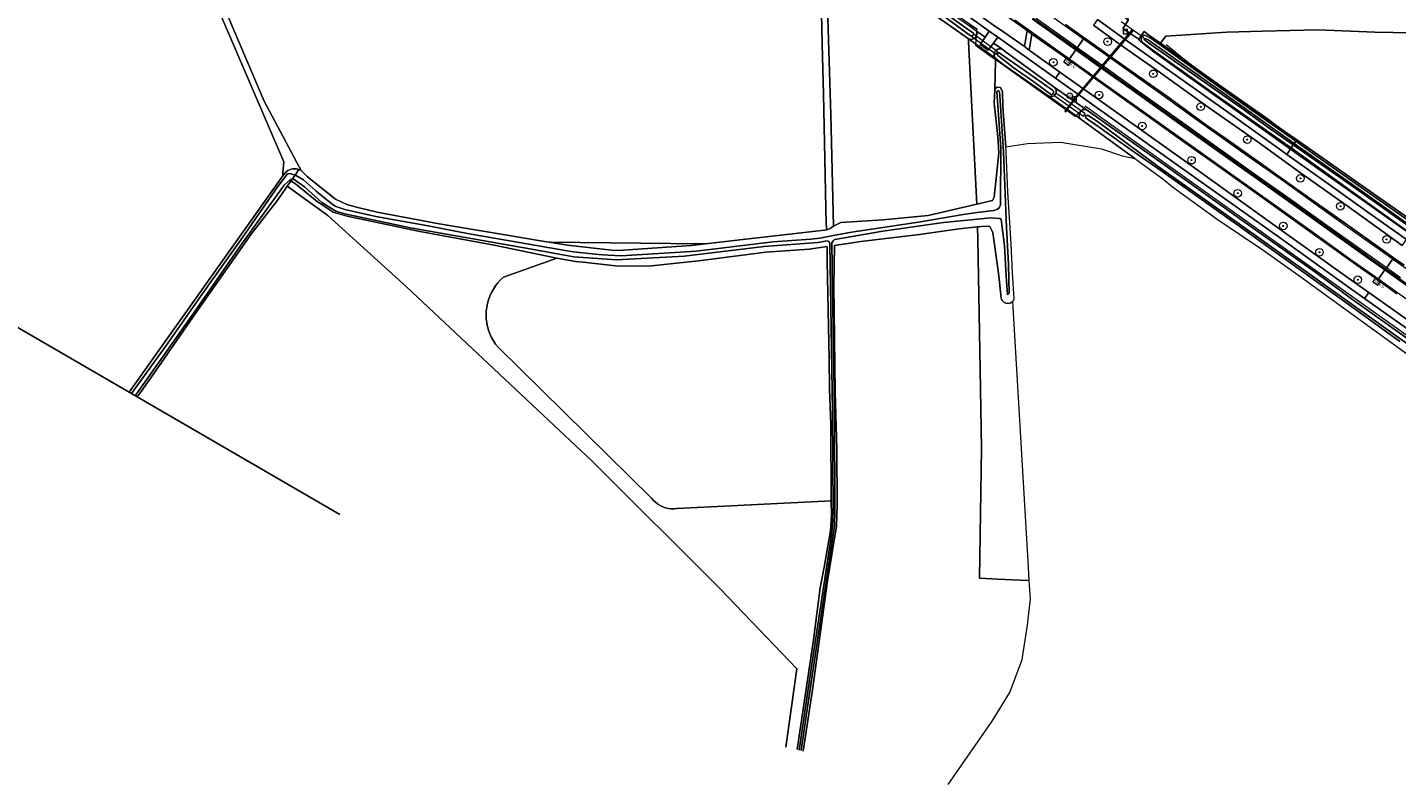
# Model space of a CAD drawing. Header units: metres. Extents: x 178952 to 185583, y 415201 to 419317.
# Tile 122 of 165: x 184234 to 184595, y 415488 to 415687. Entities that reach past the tile are written whole.
import ezdxf
from ezdxf.enums import TextEntityAlignment as Align

# ---------------------------------------------------------------- set-up
doc = ezdxf.new("R2010")
doc.units = ezdxf.units.M
for name, color, linetype, lineweight in [('B-WE-AM-AS_WEG-T18', 1, 'Continuous', 18), ('B-WE-VW-HECTOMETRERING-S', 7, 'Continuous', 25), ('B-XX-FV-FAUNAPASSAGE-GV', 253, 'Continuous', 18), ('B-XX-FV-GELEIDING_WILDRASTER-G', 253, 'Continuous', 18), ('B-XX-GR-BEPLANTING_CULTUUR_BOSPLANTSOEN-GV', 253, 'Continuous', 18), ('B-XX-GR-BOOM-S', 90, 'Continuous', 25), ('B-XX-GR-BOUWLAND_AKKERBOUW-GV', 253, 'Continuous', 13), ('B-XX-IE-TERREINAFSCHEIDING_KUNSTMATIG_HEKWERK_RASTER-G', 253, 'IE-TERREINAFSCHEIDING-KUNSTMATIG', 18), ('B-XX-KW-KUNSTWERK_DUIKER-G', 252, 'Continuous', 18), ('B-XX-KW-KUNSTWERK_DUIKER-GV', 252, 'Continuous', 18), ('B-XX-OG-TERREIN_CULTUURSCHEIDING-GV', 253, 'Continuous', 18), ('B-XX-OG-WATER-GV', 253, 'Continuous', 18), ('B-XX-OG-WATER_SLOOT-GV', 253, 'Continuous', 18), ('B-XX-OG-WEG-GV', 253, 'Continuous', 18), ('B-XX-RI-GWA_RIOOLPUT-S', 30, 'Continuous', 25), ('B-XX-VW-AFSLUITPAAL-S', 7, 'Continuous', 25), ('B-XX-VW-MARKERING-G', 253, 'Continuous', 18)]:
    doc.layers.add(name, color=color, linetype=linetype, lineweight=lineweight)
doc.styles.add('NLCS-ISO', font='NLCS-ISO.ttf')
doc.styles.add('NLCS-ISO-M500-T18', font='NLCS-ISO.ttf', dxfattribs={"height": 0.9})
doc.linetypes.add('IE-TERREINAFSCHEIDING-KUNSTMATIG', pattern='A,4,[82,NLCS.SHX,S=0.75,R=90,X=0,Y=0],4,-2', length=10)

# ---------------------------------------------------------------- blocks, each defined once
blk = doc.blocks.new('SVW-AFSLUITPAAL-SO')
at = {"lineweight": 18}
blk.add_circle((0, 0), 1.5, dxfattribs=at)
at = {"lineweight": 18, "style": 'NLCS-ISO'}
blk.add_text('af', height=1.8, dxfattribs=at).set_placement((0, 0), align=Align.MIDDLE_CENTER)
blk = doc.blocks.new('SRI-PUT_INSPECTIEPUT_RIOOLPUT-SO')
at = {"color": 0, "linetype": 'ByBlock', "lineweight": 18}
blk.add_lwpolyline([(-1.12, -1.12), (1.12, -1.12), (1.12, 1.12), (-1.12, 1.12)], close=True, dxfattribs=at)
at = {"color": 0, "linetype": 'ByBlock', "lineweight": 18, "style": 'NLCS-ISO'}
blk.add_text('r', height=1.5, dxfattribs=at).set_placement((0, 0.28), align=Align.MIDDLE_CENTER)
blk = doc.blocks.new('SGR-BOOM_01-SO')
at = {"linetype": 'ByBlock', "lineweight": 18}
h = blk.add_hatch(color=0, dxfattribs=at)
h.dxf.hatch_style = 1
edge = h.paths.add_edge_path()
edge.add_arc((0, 0), 0.25, 0, 360)
at = {"color": 0, "linetype": 'ByBlock', "lineweight": 18}
for radius in [2, 0.25]:
    blk.add_circle((0, 0), radius, dxfattribs=at)
blk = doc.blocks.new('SVW-HECTOMETERPAAL-SO')
at = {"lineweight": 18}
blk.add_lwpolyline([(-0.71, -0.52), (0.71, -0.52, 0.414214), (0.8, -0.44), (0.8, 0.44, 0.414214), (0.71, 0.52), (-0.71, 0.52, 0.414214), (-0.8, 0.44), (-0.8, -0.44, 0.414214)], format="xyb", close=True, dxfattribs=at)
at = {"lineweight": 18, "style": 'NLCS-ISO'}
blk.add_text('hm', height=0.9, dxfattribs=at).set_placement((0, 0), align=Align.MIDDLE_CENTER)

msp = doc.modelspace()

# ---------------------------------------------------------------- linework, layer by layer
msp.add_lwpolyline([(184316.358, 415558.868), (184182.833, 415636.406), (183945.555, 415928.525)])
at = {"layer": 'B-XX-FV-FAUNAPASSAGE-GV'}
msp.add_lwpolyline([(184510.005, 415668.657), (184507.448, 415665.226), (184507.716, 415665.009), (184510.228, 415668.48), (184525.439, 415686.432), (184525.099, 415686.648)], close=True, dxfattribs=at)
at = {"layer": 'B-XX-FV-GELEIDING_WILDRASTER-G'}
for points in [[(184428.331, 415723.66), (184430.438, 415725.019), (184469.441, 415697.281), (184474.211, 415693.792), (184484.26, 415686.928), (184484.206, 415686.33), (184483.996, 415683.952), (184483.88, 415682.645)], [(184526.91, 415684.203), (184522.766, 415687.029), (184523.333, 415687.894), (184524.184, 415689.191), (184522.648, 415690.299), (184522.239, 415690.594), (184511.915, 415698.039), (184509.729, 415699.616), (184509.78, 415700.995)], [(184526.91, 415684.203), (184527.063, 415683.973), (184528.4, 415682.848), (184530.923, 415680.877), (184538.948, 415675.073), (184563.236, 415657.859), (184568.8, 415653.871), (184600.457, 415631.434), (184623.397, 415614.92), (184639.623, 415603.366), (184661.79, 415588.218), (184664.512, 415586.524), (184689.329, 415570.474), (184700.569, 415563.153), (184711.701, 415555.96), (184714.401, 415554.141), (184716.287, 415553.021)], [(184483.88, 415682.645), (184488.641, 415679.237)], [(184510.157, 415663.813), (184488.641, 415679.237)], [(184706.266, 415529.083), (184698.591, 415534.401), (184676.05, 415550.19), (184660.477, 415560.968), (184636.776, 415578.039), (184610.64, 415596.718), (184576.362, 415621.182), (184531.375, 415653.242), (184512.903, 415666.423), (184510.157, 415663.813)]]:
    msp.add_lwpolyline(points, dxfattribs=at)
at = {"layer": 'B-XX-GR-BEPLANTING_CULTUUR_BOSPLANTSOEN-GV'}
for points in [[(184482.087, 415683.547), (184482.091, 415684.27), (184472.564, 415690.986), (184460.168, 415700.244), (184444.778, 415711.215), (184444.992, 415689.667), (184445.759, 415664.305), (184446.521, 415634.872), (184447.686, 415635.482), (184448.455, 415635.837), (184459.535, 415636.582), (184471.394, 415637.684), (184484.272, 415640.684)], [(184488.817, 415667.341), (184488.975, 415670.932), (184489.217, 415678.49), (184489.236, 415679.078), (184482.091, 415684.27), (184482.087, 415683.547), (184484.272, 415640.684), (184488.398, 415641.645), (184488.871, 415642.573), (184490.044, 415654.104), (184489.796, 415658.517)], [(184503.052, 415669.254), (184490.837, 415677.791), (184489.236, 415679.078), (184489.217, 415678.49), (184488.975, 415670.932), (184489.568, 415671.581), (184490.409, 415671.455), (184490.481, 415671.444), (184491.021, 415670.355), (184491.122, 415666.331), (184491.914, 415655.812), (184497.646, 415656.708), (184506.309, 415657.069), (184517.138, 415655.264), (184522.552, 415653.459), (184525.874, 415652.765), (184511.434, 415663.329)], [(184445.355, 415599.917), (184444.807, 415625.609), (184444.837, 415629.534), (184440.115, 415628.849), (184428.694, 415628.053), (184410.88, 415625.799), (184397.742, 415624.393), (184389.025, 415624.458), (184380.531, 415625.418), (184378.471, 415625.575), (184373.547, 415626.423), (184359.492, 415621.417), (184358.745, 415620.719), (184358.053, 415619.964), (184357.422, 415619.158), (184356.857, 415618.304), (184356.359, 415617.409), (184355.933, 415616.478), (184355.581, 415615.517), (184355.305, 415614.531), (184355.107, 415613.526), (184354.988, 415612.51), (184354.948, 415611.486), (184354.989, 415610.463), (184355.109, 415609.447), (184355.308, 415608.442), (184355.585, 415607.457), (184355.939, 415606.496), (184356.366, 415605.565), (184356.864, 415604.671), (184357.431, 415603.818), (184358.075, 415602.998), (184398.558, 415563.18), (184399.044, 415562.603), (184399.591, 415562.08), (184400.189, 415561.618), (184400.832, 415561.221), (184401.514, 415560.894), (184402.227, 415560.642), (184402.963, 415560.465), (184403.712, 415560.368), (184404.468, 415560.35), (184405.222, 415560.412), (184405.318, 415560.426), (184445.906, 415562.458), (184445.745, 415582.739), (184445.443, 415591.847)]]:
    msp.add_lwpolyline(points, close=True, dxfattribs=at)
for points in [[(184621.475, 415692.005), (184523.869, 415691.248), (184524.184, 415689.191), (184523.333, 415687.894), (184522.766, 415687.029), (184526.91, 415684.203), (184527.373, 415684.856), (184528.319, 415686.191), (184529.6, 415685.283), (184532.661, 415683.112), (184534.025, 415684.987), (184550.165, 415686.046), (184559.557, 415686.31), (184574.109, 415686.707), (184589.191, 415686.046), (184598.848, 415685.913)], [(184476.735, 415487.643), (184488.261, 415504.384), (184492.954, 415511.964), (184496.202, 415520.627), (184497.646, 415529.651), (184497.979, 415532.817), (184498.368, 415536.509), (184498.077, 415541.429), (184495.564, 415541.547), (184489.788, 415541.82), (184484.942, 415542.048), (184485.457, 415576.306), (184485.109, 415597.075), (184484.534, 415631.393), (184484.479, 415634.7), (184479.589, 415634.157), (184469.149, 415632.731), (184453.724, 415630.823), (184446.762, 415629.813), (184446.612, 415619.377), (184446.918, 415591.095), (184447.397, 415576.064), (184447.436, 415561.406), (184447.32, 415555.78), (184444.917, 415541.362), (184441.079, 415513.26), (184438.525, 415496.501)], [(184490.647, 415615.894), (184490.029, 415621.782), (184488.506, 415633.26), (184487.688, 415634.771), (184486.599, 415634.935), (184484.479, 415634.7), (184484.534, 415631.393), (184485.109, 415597.075), (184485.457, 415576.306), (184484.942, 415542.048), (184489.788, 415541.82), (184495.564, 415541.547), (184498.077, 415541.429), (184497.772, 415546.589), (184497.511, 415550.993), (184493.722, 415615.054)]]:
    msp.add_lwpolyline(points, dxfattribs=at)
at = {"layer": 'B-XX-GR-BEPLANTING_CULTUUR_BOSPLANTSOEN-GV', "extrusion": (0, 0, -1)}
for centre, radius, start, end in [((-184492.427, 415616.36), 1.84, 265.78232, 345.3383), ((-184492.424, 415616.364), 1.844, 225.26414, 265.70662)]:
    msp.add_arc(centre, radius, start, end, dxfattribs=at)
at = {"layer": 'B-XX-GR-BOUWLAND_AKKERBOUW-GV'}
for points in [[(184444.992, 415689.667), (184444.778, 415711.215), (184442.876, 415712.57), (184442.893, 415711.827), (184442.897, 415711.636), (184443.537, 415682.858), (184443.828, 415669.8), (184444.596, 415635.312), (184444.688, 415633.931), (184445.15, 415634.069), (184445.584, 415634.28), (184445.881, 415634.483), (184445.955, 415634.542), (184446.521, 415634.872), (184445.759, 415664.305)], [(184408.944, 415629.809), (184412.783, 415630.252), (184411.507, 415630.266), (184371.836, 415630.681), (184371.573, 415630.676), (184376.342, 415629.898), (184388.803, 415628.459), (184391.029, 415628.546)]]:
    msp.add_lwpolyline(points, close=True, dxfattribs=at)
at = {"layer": 'B-XX-IE-TERREINAFSCHEIDING_KUNSTMATIG_HEKWERK_RASTER-G'}
for points in [[(184534.145, 415682.812), (184537.984, 415679.673), (184541.205, 415677.176), (184548.863, 415671.768), (184560.824, 415663.309), (184565.483, 415659.784)], [(184565.483, 415659.784), (184568.562, 415657.635), (184583.952, 415646.892), (184592.525, 415640.907), (184622.018, 415620.198), (184643.499, 415604.806), (184663.142, 415591.729), (184673.77, 415584.661), (184700.515, 415567.659), (184719.336, 415556.046)]]:
    msp.add_lwpolyline(points, dxfattribs=at)
at = {"layer": 'B-XX-KW-KUNSTWERK_DUIKER-G'}
msp.add_lwpolyline([(184528.305, 415684.533), (184522.295, 415688.793)], dxfattribs=at)
at = {"layer": 'B-XX-KW-KUNSTWERK_DUIKER-GV'}
for points in [[(184483.393, 415685.534), (184482.9, 415684.9), (184489.342, 415680.226), (184489.821, 415680.838)], [(184505.583, 415669.618), (184505.059, 415669.99), (184504.593, 415669.42), (184505.183, 415668.997), (184511.352, 415664.581), (184512.342, 415663.872), (184512.821, 415664.484), (184511.82, 415665.194)]]:
    msp.add_lwpolyline(points, close=True, dxfattribs=at)
at = {"layer": 'B-XX-OG-TERREIN_CULTUURSCHEIDING-GV'}
for points in [[(184260.853, 415591.1), (184301.344, 415648.15), (184301.399, 415648.918), (184301.608, 415651.854), (184284.94, 415690.748), (184265.096, 415737.182), (184256.762, 415751.073), (184257.688, 415755.042), (184260.333, 415762.45), (184297.821, 415814.415), (184298.179, 415814.89), (184292.114, 415819.238), (184276.025, 415830.672), (184258.967, 415842.668), (184243.71, 415853.181), (184235.445, 415859.102), (184234.619, 415859.693), (184228.143, 415864.297)], [(184260.853, 415591.1), (184301.344, 415648.15), (184301.399, 415648.918), (184301.608, 415651.854), (184284.94, 415690.748), (184265.096, 415737.182), (184256.762, 415751.073), (184257.688, 415755.042), (184260.333, 415762.45), (184297.821, 415814.415), (184298.179, 415814.89), (184292.114, 415819.238), (184276.025, 415830.672), (184258.967, 415842.668), (184243.71, 415853.181), (184235.445, 415859.102), (184234.619, 415859.693), (184228.143, 415864.297)], [(184284.94, 415690.748), (184301.608, 415651.854), (184301.399, 415648.918), (184301.344, 415648.15), (184302.267, 415649.239), (184302.653, 415649.546), (184303.083, 415649.786), (184303.546, 415649.953), (184304.029, 415650.043), (184304.521, 415650.054), (184305.009, 415649.985), (184305.478, 415649.838), (184305.573, 415649.798), (184306.188, 415649.584), (184305.028, 415651.716), (184296.429, 415667.855), (184259.52, 415754.506)], [(184259.52, 415754.506), (184296.429, 415667.855), (184305.028, 415651.716), (184306.188, 415649.584), (184307.868, 415647.916), (184315.263, 415642), (184318.254, 415640.58), (184321.112, 415639.852), (184326.208, 415638.554), (184342.591, 415635.533), (184359.388, 415632.665), (184370.296, 415630.885), (184371.573, 415630.676), (184371.836, 415630.681), (184411.507, 415630.266), (184412.783, 415630.252), (184422.56, 415631.382), (184444.103, 415633.87), (184444.584, 415633.912), (184444.688, 415633.931), (184444.596, 415635.312), (184443.828, 415669.8), (184443.537, 415682.858), (184442.897, 415711.636)], [(184598.848, 415685.913), (184589.191, 415686.046), (184574.109, 415686.707), (184559.557, 415686.31), (184550.165, 415686.046), (184534.025, 415684.987), (184532.661, 415683.112), (184538.579, 415678.913), (184549.454, 415671.14), (184565.483, 415659.784), (184568.562, 415657.635), (184583.952, 415646.892), (184592.525, 415640.907), (184622.018, 415620.198)], [(184436.857, 415518.14), (184416.696, 415539.153), (184382.905, 415572.943), (184333.924, 415618.944), (184313.195, 415637.684), (184303.108, 415644.968), (184302.489, 415645.437), (184302.112, 415644.93), (184300.014, 415641.833), (184292.993, 415632.753), (184277.627, 415610.92), (184268.604, 415597.809), (184264.012, 415591.271), (184262.998, 415589.854)], [(184436.9, 415496.878), (184441.173, 415525.844), (184442.978, 415539.526), (184444.055, 415544.996), (184445.682, 415554.534), (184445.935, 415558.752), (184445.906, 415562.458), (184405.318, 415560.426), (184405.222, 415560.412), (184404.468, 415560.35), (184403.712, 415560.368), (184402.963, 415560.465), (184402.227, 415560.642), (184401.514, 415560.894), (184400.832, 415561.221), (184400.189, 415561.618), (184399.591, 415562.08), (184399.044, 415562.603), (184398.558, 415563.18), (184358.075, 415602.998), (184357.431, 415603.818), (184356.864, 415604.671), (184356.366, 415605.565), (184355.939, 415606.496), (184355.585, 415607.457), (184355.308, 415608.442), (184355.109, 415609.447), (184354.989, 415610.463), (184354.948, 415611.486), (184354.988, 415612.51), (184355.107, 415613.526), (184355.305, 415614.531), (184355.581, 415615.517), (184355.933, 415616.478), (184356.359, 415617.409), (184356.857, 415618.304), (184357.422, 415619.158), (184358.053, 415619.964), (184358.745, 415620.719), (184359.492, 415621.417), (184373.547, 415626.423), (184357.099, 415629.854), (184337.034, 415633.561), (184318.281, 415637.508), (184314.607, 415638.596), (184310.447, 415641.373), (184304.741, 415646.034), (184303.747, 415646.665), (184303.31, 415646.543), (184302.489, 415645.437), (184303.108, 415644.968), (184313.195, 415637.684), (184333.924, 415618.944), (184382.905, 415572.943), (184416.696, 415539.153), (184436.857, 415518.14), (184433.944, 415497.563)], [(184433.944, 415497.563), (184436.857, 415518.14)]]:
    msp.add_lwpolyline(points, dxfattribs=at)
for points in [[(184488.636, 415683.171), (184487.266, 415681.287), (184485.102, 415682.787), (184486.426, 415684.747), (184484.206, 415686.33), (184484.099, 415686.407), (184484.197, 415686.16), (184484.26, 415685.812), (184484.243, 415685.459), (184484.148, 415685.12), (184483.979, 415684.81), (184483.744, 415684.546), (184483.456, 415684.341), (184483.13, 415684.206), (184482.782, 415684.148), (184482.429, 415684.17), (184482.091, 415684.27), (184489.236, 415679.078), (184489.026, 415679.359), (184488.884, 415679.68), (184488.819, 415680.025), (184488.833, 415680.376), (184488.926, 415680.715), (184489.093, 415681.023), (184489.325, 415681.287), (184489.611, 415681.491), (184489.935, 415681.625), (184490.281, 415681.683), (184490.632, 415681.661), (184490.818, 415681.615)], [(184504.619, 415671.582), (184505.039, 415671.066), (184505.139, 415670.832), (184505.201, 415670.51), (184505.183, 415670.183), (184505.087, 415669.869), (184504.918, 415669.588), (184504.686, 415669.356), (184504.405, 415669.187), (184504.092, 415669.091), (184503.764, 415669.073), (184503.445, 415669.133), (184503.052, 415669.254), (184511.434, 415663.329), (184511.293, 415663.651), (184511.229, 415663.997), (184511.244, 415664.349), (184511.338, 415664.688), (184511.506, 415664.997), (184511.739, 415665.261), (184512.025, 415665.465), (184512.35, 415665.599), (184512.697, 415665.657), (184513.048, 415665.635), (184513.147, 415665.614)]]:
    msp.add_lwpolyline(points, close=True, dxfattribs=at)
at = {"layer": 'B-XX-OG-WATER-GV'}
for points in [[(184460.218, 415702.42), (184438.034, 415718.005), (184430.321, 415723.557), (184429.964, 415723.579), (184429.634, 415723.343), (184429.748, 415723.014), (184432.135, 415721.185), (184444.26, 415712.542), (184473.553, 415691.736), (184481.567, 415685.883), (184482.627, 415685.114), (184482.823, 415685.056), (184483.025, 415685.077), (184483.217, 415685.184), (184483.341, 415685.346), (184483.393, 415685.534), (184483.37, 415685.737), (184483.318, 415685.85), (184482.096, 415686.706)], [(184490.732, 415680.204), (184490.125, 415680.629), (184490.059, 415680.629), (184489.884, 415680.575), (184489.748, 415680.453), (184489.677, 415680.285), (184489.683, 415680.102), (184489.766, 415679.939), (184490.834, 415679.074), (184493.737, 415676.83), (184499.285, 415672.954), (184503.965, 415669.52), (184504.315, 415669.736), (184504.493, 415670.126), (184504.495, 415670.475), (184504.236, 415670.782), (184498.211, 415674.967)]]:
    msp.add_lwpolyline(points, close=True, dxfattribs=at)
for points in [[(184437.943, 415496.636), (184438.742, 415502.057), (184439.632, 415508.089), (184441.364, 415519.838), (184446.426, 415553.443), (184446.737, 415555.911), (184446.879, 415559.714), (184446.724, 415586.104), (184446.003, 415630.13), (184446.06, 415630.462), (184446.193, 415630.775), (184446.395, 415631.048), (184446.655, 415631.267), (184446.873, 415631.385), (184459.452, 415633.582), (184475.451, 415635.901), (184484.444, 415636.766), (184487.964, 415637.104), (184490.298, 415636.931), (184490.659, 415636.617), (184491.542, 415629.813), (184491.948, 415621.716), (184492.379, 415616.835), (184492.796, 415617.195), (184492.594, 415624.824), (184492.097, 415634.582), (184491.299, 415654.491), (184490.474, 415666.584), (184490.383, 415667.917), (184490.196, 415670.45), (184490.087, 415670.572), (184489.933, 415670.628), (184489.771, 415670.606), (184489.638, 415670.511), (184489.565, 415670.364), (184490.62, 415655.594), (184490.487, 415640.766), (184490.478, 415640.589), (184490.4, 415640.232), (184490.247, 415639.9), (184490.025, 415639.61), (184489.746, 415639.374), (184488.757, 415639.018), (184484.385, 415638.463), (184480.655, 415637.989), (184468.913, 415635.95), (184451.252, 415633.332), (184445.956, 415632.32), (184442.886, 415631.734), (184440.498, 415631.493), (184430.514, 415630.747), (184410.328, 415628.294), (184390.498, 415627.094), (184387.104, 415627.226), (184384.686, 415627.451), (184377.902, 415628.154), (184375.811, 415628.515), (184360.175, 415631.212), (184350.485, 415632.893), (184339.656, 415634.998), (184325.873, 415637.488), (184317.74, 415639.313), (184315.359, 415640.109), (184314.326, 415640.688), (184310.149, 415644.144), (184306.798, 415647.075), (184304.68, 415648.336), (184304.58, 415648.372), (184303.838, 415647.304), (184304.05, 415647.355), (184307.045, 415645.309), (184311.683, 415641.123), (184315.298, 415638.865), (184317.731, 415638.12), (184334.982, 415634.462), (184364.985, 415629.205), (184378.094, 415626.771), (184389.297, 415626.065), (184407.101, 415626.969), (184428.186, 415629.509), (184442.359, 415630.597), (184444.85, 415631.032), (184445.04, 415630.966), (184445.249, 415630.819), (184445.402, 415630.615), (184445.486, 415630.374), (184445.49, 415630.178), (184446.211, 415586.099), (184446.366, 415559.722), (184446.226, 415555.953), (184445.918, 415553.513), (184440.857, 415519.913), (184437.442, 415496.752)], [(184604.647, 415598.927), (184579.457, 415616.911), (184557.727, 415632.397), (184532.07, 415650.64), (184516.415, 415662.261), (184513.684, 415664.045), (184513.195, 415664.114), (184512.965, 415664.051), (184512.865, 415663.79), (184512.929, 415663.561), (184513.546, 415663.001), (184514.976, 415662.075), (184525.863, 415654.316), (184532.728, 415649.579), (184553.357, 415634.879), (184569.781, 415623.145), (184580.505, 415615.457), (184595.751, 415604.475)], [(184262.423, 415590.188), (184277.894, 415612.06), (184290.325, 415629.92), (184301.755, 415645.711), (184303.427, 415647.204), (184303.838, 415647.304), (184304.58, 415648.372), (184303.335, 415648.813), (184302.747, 415648.733), (184302.608, 415648.714), (184300.04, 415645.361), (184290.703, 415631.888), (184279.639, 415616.353), (184270.46, 415603.139), (184261.47, 415590.742)], [(184262.423, 415590.188), (184277.894, 415612.06), (184290.325, 415629.92), (184301.755, 415645.711), (184303.427, 415647.204), (184303.838, 415647.304), (184304.58, 415648.372), (184303.335, 415648.813), (184302.747, 415648.733), (184302.608, 415648.714), (184300.04, 415645.361), (184290.703, 415631.888), (184279.639, 415616.353), (184270.46, 415603.139), (184261.47, 415590.742)]]:
    msp.add_lwpolyline(points, dxfattribs=at)
at = {"layer": 'B-XX-OG-WATER_SLOOT-GV'}
for points in [[(184482.096, 415686.706), (184483.318, 415685.85), (184483.37, 415685.737), (184483.393, 415685.534), (184483.341, 415685.346), (184483.217, 415685.184), (184483.025, 415685.077), (184482.823, 415685.056), (184482.627, 415685.114), (184481.567, 415685.883), (184473.553, 415691.736), (184444.26, 415712.542), (184432.135, 415721.185), (184429.748, 415723.014), (184429.634, 415723.343), (184429.964, 415723.579), (184430.321, 415723.557), (184438.034, 415718.005), (184460.218, 415702.42)], [(184567.905, 415656.673), (184568.335, 415657.303), (184552.903, 415668.228), (184530.391, 415684.297), (184528.74, 415685.156), (184528.256, 415685.238), (184527.728, 415684.728), (184527.696, 415684.612), (184527.544, 415684.064), (184527.913, 415683.338), (184530.265, 415681.612), (184544.726, 415671.315), (184565.466, 415656.728), (184567.126, 415655.53), (184567.663, 415656.317), (184560.653, 415661.14), (184554.552, 415665.629), (184529.625, 415683.166), (184528.579, 415683.961), (184528.351, 415684.12), (184528.363, 415684.279), (184528.551, 415684.392), (184528.884, 415684.332), (184529.435, 415684), (184547.665, 415671.09)], [(184491.769, 415680.937), (184490.818, 415681.615), (184490.632, 415681.661), (184490.281, 415681.683), (184489.935, 415681.625), (184489.611, 415681.491), (184489.325, 415681.287), (184489.093, 415681.023), (184488.926, 415680.715), (184488.833, 415680.376), (184488.819, 415680.025), (184488.884, 415679.68), (184489.026, 415679.359), (184489.236, 415679.078), (184490.837, 415677.791), (184503.052, 415669.254), (184503.445, 415669.133), (184503.764, 415669.073), (184504.092, 415669.091), (184504.405, 415669.187), (184504.686, 415669.356), (184504.918, 415669.588), (184505.087, 415669.869), (184505.183, 415670.183), (184505.201, 415670.51), (184505.139, 415670.832), (184505.039, 415671.066), (184504.619, 415671.582)], [(184498.211, 415674.967), (184504.236, 415670.782), (184504.495, 415670.475), (184504.493, 415670.126), (184504.315, 415669.736), (184503.965, 415669.52), (184499.285, 415672.954), (184493.737, 415676.83), (184490.834, 415679.074), (184489.766, 415679.939), (184489.683, 415680.102), (184489.677, 415680.285), (184489.748, 415680.453), (184489.884, 415680.575), (184490.059, 415680.629), (184490.125, 415680.629), (184490.732, 415680.204)]]:
    msp.add_lwpolyline(points, close=True, dxfattribs=at)
for points in [[(184472.564, 415690.986), (184482.091, 415684.27), (184482.429, 415684.17), (184482.782, 415684.148), (184483.13, 415684.206), (184483.456, 415684.341), (184483.744, 415684.546), (184483.979, 415684.81), (184484.148, 415685.12), (184484.243, 415685.459), (184484.26, 415685.812), (184484.197, 415686.16), (184484.099, 415686.407), (184482.287, 415687.691)], [(184601.676, 415632.662), (184587.176, 415643.045), (184568.542, 415656.219), (184567.905, 415656.673), (184547.665, 415671.09), (184529.435, 415684), (184528.884, 415684.332), (184528.551, 415684.392), (184528.363, 415684.279), (184528.351, 415684.12), (184528.579, 415683.961), (184529.625, 415683.166), (184554.552, 415665.629), (184560.653, 415661.14), (184567.663, 415656.317), (184571.182, 415653.895), (184583.617, 415645.178), (184598.459, 415634.661)], [(184326.208, 415638.554), (184321.112, 415639.852), (184318.254, 415640.58), (184315.263, 415642), (184307.868, 415647.916), (184306.188, 415649.584), (184305.573, 415649.798), (184304.58, 415648.372), (184304.68, 415648.336), (184306.798, 415647.075), (184310.149, 415644.144), (184314.326, 415640.688), (184315.359, 415640.109), (184317.74, 415639.313), (184325.873, 415637.488), (184339.656, 415634.998), (184350.485, 415632.893), (184360.175, 415631.212), (184375.811, 415628.515), (184377.902, 415628.154), (184384.686, 415627.451), (184387.104, 415627.226), (184390.498, 415627.094), (184410.328, 415628.294), (184430.514, 415630.747), (184440.498, 415631.493), (184442.886, 415631.734), (184445.956, 415632.32), (184451.252, 415633.332), (184468.913, 415635.95), (184480.655, 415637.989), (184484.385, 415638.463), (184488.757, 415639.018), (184489.746, 415639.374), (184490.025, 415639.61), (184490.247, 415639.9), (184490.4, 415640.232), (184490.478, 415640.589), (184490.487, 415640.766), (184490.62, 415655.594), (184489.565, 415670.364), (184489.638, 415670.511), (184489.771, 415670.606), (184489.933, 415670.628), (184490.087, 415670.572), (184490.196, 415670.45), (184490.383, 415667.917), (184490.474, 415666.584), (184491.299, 415654.491), (184492.097, 415634.582), (184492.594, 415624.824), (184492.796, 415617.195), (184492.379, 415616.835), (184491.948, 415621.716), (184491.542, 415629.813), (184490.659, 415636.617), (184490.298, 415636.931), (184487.964, 415637.104), (184484.444, 415636.766), (184475.451, 415635.901), (184459.452, 415633.582), (184446.873, 415631.385), (184446.655, 415631.267), (184446.395, 415631.048), (184446.193, 415630.775), (184446.06, 415630.462), (184446.003, 415630.13), (184446.724, 415586.104), (184446.879, 415559.714), (184446.737, 415555.911), (184446.426, 415553.443), (184441.364, 415519.838), (184439.632, 415508.089), (184438.742, 415502.057), (184437.943, 415496.636)], [(184493.722, 415615.054), (184494.119, 415615.642), (184493.638, 415622.664), (184493.333, 415630.274), (184492.452, 415643.995), (184492.013, 415654.503), (184491.914, 415655.812), (184491.122, 415666.331), (184491.021, 415670.355), (184490.481, 415671.444), (184490.409, 415671.455), (184489.568, 415671.581), (184488.975, 415670.932), (184488.817, 415667.341), (184489.796, 415658.517), (184490.044, 415654.104), (184488.871, 415642.573), (184488.398, 415641.645), (184484.272, 415640.684), (184471.394, 415637.684), (184459.535, 415636.582), (184448.455, 415635.837), (184447.686, 415635.482), (184446.521, 415634.872), (184445.955, 415634.542), (184445.881, 415634.483), (184445.584, 415634.28), (184445.15, 415634.069), (184444.688, 415633.931), (184444.584, 415633.912), (184444.103, 415633.87), (184422.56, 415631.382), (184412.783, 415630.252), (184408.944, 415629.809), (184391.029, 415628.546), (184388.803, 415628.459), (184376.342, 415629.898), (184371.573, 415630.676), (184370.296, 415630.885), (184359.388, 415632.665), (184342.591, 415635.533), (184326.208, 415638.554)], [(184611.244, 415595.602), (184583.243, 415615.604), (184573.351, 415622.82), (184554.138, 415636.524), (184533.276, 415651.315), (184515.568, 415663.92), (184513.147, 415665.614), (184513.048, 415665.635), (184512.697, 415665.657), (184512.35, 415665.599), (184512.025, 415665.465), (184511.739, 415665.261), (184511.506, 415664.997), (184511.338, 415664.688), (184511.244, 415664.349), (184511.229, 415663.997), (184511.293, 415663.651), (184511.434, 415663.329), (184525.874, 415652.765), (184533.245, 415647.373), (184535.858, 415645.261), (184547.601, 415636.717), (184559.348, 415628.792), (184569.401, 415621.757), (184601.398, 415598.522)], [(184595.751, 415604.475), (184580.505, 415615.457), (184569.781, 415623.145), (184553.357, 415634.879), (184532.728, 415649.579), (184525.863, 415654.316), (184514.976, 415662.075), (184513.546, 415663.001), (184512.929, 415663.561), (184512.865, 415663.79), (184512.965, 415664.051), (184513.195, 415664.114), (184513.684, 415664.045), (184516.415, 415662.261), (184532.07, 415650.64), (184557.727, 415632.397), (184579.457, 415616.911), (184604.647, 415598.927)], [(184598.459, 415634.661), (184583.617, 415645.178), (184571.182, 415653.895), (184567.663, 415656.317), (184567.126, 415655.53), (184583.396, 415643.79), (184602.834, 415629.877)], [(184597.889, 415636.491), (184573.356, 415653.748), (184568.335, 415657.303), (184567.905, 415656.673), (184568.542, 415656.219), (184587.176, 415643.045), (184601.676, 415632.662)], [(184261.47, 415590.742), (184270.46, 415603.139), (184279.639, 415616.353), (184290.703, 415631.888), (184300.04, 415645.361), (184302.608, 415648.714), (184302.747, 415648.733), (184303.335, 415648.813), (184304.58, 415648.372), (184305.573, 415649.798), (184305.478, 415649.838), (184305.009, 415649.985), (184304.521, 415650.054), (184304.029, 415650.043), (184303.546, 415649.953), (184303.083, 415649.786), (184302.653, 415649.546), (184302.267, 415649.239), (184301.344, 415648.15), (184260.853, 415591.1)], [(184261.47, 415590.742), (184270.46, 415603.139), (184279.639, 415616.353), (184290.703, 415631.888), (184300.04, 415645.361), (184302.608, 415648.714), (184302.747, 415648.733), (184303.335, 415648.813), (184304.58, 415648.372), (184305.573, 415649.798), (184305.478, 415649.838), (184305.009, 415649.985), (184304.521, 415650.054), (184304.029, 415650.043), (184303.546, 415649.953), (184303.083, 415649.786), (184302.653, 415649.546), (184302.267, 415649.239), (184301.344, 415648.15), (184260.853, 415591.1)], [(184262.998, 415589.854), (184264.012, 415591.271), (184268.604, 415597.809), (184277.627, 415610.92), (184292.993, 415632.753), (184300.014, 415641.833), (184302.112, 415644.93), (184302.489, 415645.437), (184303.31, 415646.543), (184303.838, 415647.304), (184303.427, 415647.204), (184301.755, 415645.711), (184290.325, 415629.92), (184277.894, 415612.06), (184262.423, 415590.188)], [(184437.442, 415496.752), (184440.857, 415519.913), (184445.918, 415553.513), (184446.226, 415555.953), (184446.366, 415559.722), (184446.211, 415586.099), (184445.49, 415630.178), (184445.486, 415630.374), (184445.402, 415630.615), (184445.249, 415630.819), (184445.04, 415630.966), (184444.85, 415631.032), (184442.359, 415630.597), (184428.186, 415629.509), (184407.101, 415626.969), (184389.297, 415626.065), (184378.094, 415626.771), (184364.985, 415629.205), (184334.982, 415634.462), (184317.731, 415638.12), (184315.298, 415638.865), (184311.683, 415641.123), (184307.045, 415645.309), (184304.05, 415647.355), (184303.838, 415647.304), (184303.31, 415646.543), (184303.747, 415646.665), (184304.741, 415646.034), (184310.447, 415641.373), (184314.607, 415638.596), (184318.281, 415637.508), (184337.034, 415633.561), (184357.099, 415629.854), (184373.547, 415626.423), (184378.471, 415625.575), (184380.531, 415625.418), (184389.025, 415624.458), (184397.742, 415624.393), (184410.88, 415625.799), (184428.694, 415628.053), (184440.115, 415628.849), (184444.837, 415629.534), (184444.807, 415625.609), (184445.355, 415599.917), (184445.443, 415591.847), (184445.745, 415582.739), (184445.906, 415562.458), (184445.935, 415558.752), (184445.682, 415554.534), (184444.055, 415544.996), (184442.978, 415539.526), (184441.173, 415525.844), (184436.9, 415496.878)], [(184438.525, 415496.501), (184441.079, 415513.26), (184444.917, 415541.362), (184447.32, 415555.78), (184447.436, 415561.406), (184447.397, 415576.064), (184446.918, 415591.095), (184446.612, 415619.377), (184446.762, 415629.813), (184453.724, 415630.823), (184469.149, 415632.731), (184479.589, 415634.157), (184484.479, 415634.7), (184486.599, 415634.935), (184487.688, 415634.771), (184488.506, 415633.26), (184490.029, 415621.782), (184490.647, 415615.894)]]:
    msp.add_lwpolyline(points, dxfattribs=at)
for centre, radius, start, end in [((184492.427, 415616.36), 1.84, 194.6617, 274.21768), ((184492.424, 415616.364), 1.844, 274.29338, 314.73586)]:
    msp.add_arc(centre, radius, start, end, dxfattribs=at)
at = {"layer": 'B-XX-OG-WEG-GV'}
for points in [[(184448.194, 415716.619), (184435.649, 415725.687), (184431.26, 415728.86), (184428.328, 415730.985), (184427.938, 415731.257), (184424.682, 415733.528), (184423.561, 415731.965), (184426.776, 415729.693), (184430.177, 415727.213), (184439.686, 415720.398), (184460.807, 415705.401), (184481.023, 415690.976), (184487.515, 415686.357), (184489.78, 415684.746), (184500.687, 415676.987), (184505.023, 415673.903), (184506.171, 415675.516), (184501.473, 415678.854), (184498.056, 415681.282), (184496.825, 415682.232), (184490.455, 415686.644), (184489.304, 415687.441), (184471.614, 415700.095)], [(184439.686, 415720.398), (184430.177, 415727.213), (184428.926, 415725.302), (184430.405, 415724.194), (184448.364, 415711.499), (184468.535, 415697.292), (184482.287, 415687.691), (184484.099, 415686.407), (184484.206, 415686.33), (184486.426, 415684.747), (184487.515, 415686.357), (184481.023, 415690.976), (184460.807, 415705.401)], [(184437.96, 415728.944), (184435.649, 415725.687), (184448.194, 415716.619), (184471.614, 415700.095), (184489.304, 415687.441), (184490.455, 415686.644), (184496.825, 415682.232), (184497.498, 415686.452), (184485.81, 415694.93), (184472.318, 415704.462), (184461.965, 415711.925), (184449.049, 415721.052)], [(184516.053, 415689.402), (184514.972, 415687.884), (184517.32, 415686.199), (184522.162, 415682.748), (184532.695, 415675.316), (184545.195, 415666.241), (184558.656, 415656.835), (184568.71, 415649.597), (184582.477, 415639.779), (184596.392, 415629.825), (184597.491, 415631.369), (184587.925, 415638.17), (184575.841, 415646.765), (184565.96, 415653.819), (184564.281, 415655.018), (184550.692, 415664.754), (184537.18, 415674.367), (184523.369, 415684.112)], [(184489.78, 415684.746), (184487.515, 415686.357), (184486.426, 415684.747), (184485.102, 415682.787), (184487.266, 415681.287), (184488.636, 415683.171)], [(184498.793, 415685.537), (184497.498, 415686.452), (184496.825, 415682.232), (184498.056, 415681.282)], [(184512.582, 415684.526), (184512.404, 415684.275), (184510.745, 415681.943), (184510.519, 415681.626), (184518.247, 415676.111), (184526.597, 415670.186), (184538.15, 415661.963), (184548.511, 415654.565), (184558.023, 415647.808), (184564.212, 415643.392), (184571.204, 415638.392), (184578.385, 415633.327), (184587.543, 415626.734), (184591.963, 415623.602), (184592.195, 415623.927), (184593.866, 415626.277), (184594.075, 415626.569), (184589.672, 415629.675), (184580.805, 415636.014), (184571.707, 415642.448), (184564.667, 415647.466), (184558.741, 415651.723), (184549.937, 415657.922), (184544.908, 415661.476), (184534.555, 415668.969), (184523.404, 415676.849), (184513.648, 415683.761)], [(184510.519, 415681.626), (184510.345, 415681.382), (184508.664, 415679.019), (184508.487, 415678.77), (184510.039, 415677.687), (184521.937, 415669.169), (184530.453, 415663.153), (184538.854, 415657.173), (184548.662, 415650.184), (184560.013, 415642.067), (184571.124, 415634.113), (184585.941, 415623.573), (184589.913, 415620.721), (184590.113, 415621.003), (184591.789, 415623.357), (184591.963, 415623.602), (184587.543, 415626.734), (184578.385, 415633.327), (184571.204, 415638.392), (184564.212, 415643.392), (184558.023, 415647.808), (184548.511, 415654.565), (184538.15, 415661.963), (184526.597, 415670.186), (184518.247, 415676.111)], [(184506.171, 415675.516), (184505.023, 415673.903), (184521.506, 415662.179), (184542.018, 415647.576), (184564.25, 415631.698), (184581.865, 415619.102), (184586.445, 415615.848), (184587.572, 415617.432), (184582.251, 415621.227), (184561.666, 415635.9), (184540.109, 415651.331), (184516.964, 415667.846)], [(184587.572, 415617.432), (184586.445, 415615.848), (184602.335, 415604.557), (184620.897, 415591.301), (184638.298, 415578.882), (184651.026, 415569.815), (184657.75, 415565.025), (184667.891, 415557.861), (184669.018, 415559.438), (184650.714, 415572.436), (184630.946, 415586.573), (184628.936, 415588.011), (184618.028, 415595.737), (184601.706, 415607.352)]]:
    msp.add_lwpolyline(points, close=True, dxfattribs=at)
for points in [[(184485.81, 415694.93), (184497.498, 415686.452), (184498.793, 415685.537), (184508.487, 415678.77), (184508.664, 415679.019), (184510.345, 415681.382), (184510.519, 415681.626), (184508.783, 415682.864), (184499.042, 415689.786)], [(184499.042, 415689.786), (184508.783, 415682.864), (184510.519, 415681.626), (184510.745, 415681.943), (184512.404, 415684.275), (184512.582, 415684.526), (184507.657, 415688.083)], [(184507.657, 415688.083), (184512.582, 415684.526), (184513.648, 415683.761), (184523.404, 415676.849), (184534.555, 415668.969), (184544.908, 415661.476), (184549.937, 415657.922), (184558.741, 415651.723), (184564.667, 415647.466), (184571.707, 415642.448), (184580.805, 415636.014), (184589.672, 415629.675), (184594.075, 415626.569), (184596.843, 415624.617)], [(184596.392, 415629.825), (184582.477, 415639.779), (184568.71, 415649.597), (184558.656, 415656.835), (184545.195, 415666.241), (184532.695, 415675.316), (184522.162, 415682.748), (184517.32, 415686.199), (184514.972, 415687.884)], [(184516.053, 415689.402), (184523.369, 415684.112), (184537.18, 415674.367), (184550.692, 415664.754), (184564.281, 415655.018), (184565.96, 415653.819), (184567.126, 415655.53), (184565.466, 415656.728), (184544.726, 415671.315), (184530.265, 415681.612), (184527.913, 415683.338), (184527.544, 415684.064), (184527.696, 415684.612), (184527.728, 415684.728), (184528.256, 415685.238), (184528.74, 415685.156), (184530.391, 415684.297), (184552.903, 415668.228), (184568.335, 415657.303), (184568.562, 415657.635), (184565.483, 415659.784), (184549.454, 415671.14), (184538.579, 415678.913), (184532.661, 415683.112), (184529.6, 415685.283), (184528.319, 415686.191), (184527.373, 415684.856), (184526.91, 415684.203), (184522.766, 415687.029), (184523.333, 415687.894)], [(184602.335, 415604.557), (184586.445, 415615.848), (184581.865, 415619.102), (184564.25, 415631.698), (184542.018, 415647.576), (184521.506, 415662.179), (184505.023, 415673.903), (184500.687, 415676.987), (184489.78, 415684.746), (184488.636, 415683.171), (184490.818, 415681.615), (184491.769, 415680.937), (184504.619, 415671.582), (184513.147, 415665.614), (184515.568, 415663.92), (184533.276, 415651.315), (184554.138, 415636.524), (184573.351, 415622.82), (184583.243, 415615.604), (184611.244, 415595.602)], [(184594.966, 415617.093), (184589.913, 415620.721), (184585.941, 415623.573), (184571.124, 415634.113), (184560.013, 415642.067), (184548.662, 415650.184), (184538.854, 415657.173), (184530.453, 415663.153), (184521.937, 415669.169), (184510.039, 415677.687), (184508.487, 415678.77), (184498.793, 415685.537), (184498.056, 415681.282), (184501.473, 415678.854), (184506.171, 415675.516), (184516.964, 415667.846), (184540.109, 415651.331), (184561.666, 415635.9), (184582.251, 415621.227), (184587.572, 415617.432), (184601.706, 415607.352)], [(184602.834, 415629.877), (184583.396, 415643.79), (184567.126, 415655.53), (184565.96, 415653.819), (184575.841, 415646.765), (184587.925, 415638.17), (184597.491, 415631.369)], [(184622.018, 415620.198), (184592.525, 415640.907), (184583.952, 415646.892), (184568.562, 415657.635), (184568.335, 415657.303), (184573.356, 415653.748), (184597.889, 415636.491)], [(184596.843, 415624.617), (184594.075, 415626.569), (184593.866, 415626.277), (184592.195, 415623.927), (184591.963, 415623.602), (184594.431, 415621.852), (184600.6, 415617.452)], [(184600.6, 415617.452), (184594.431, 415621.852), (184591.963, 415623.602), (184591.789, 415623.357), (184590.113, 415621.003), (184589.913, 415620.721), (184594.966, 415617.093)]]:
    msp.add_lwpolyline(points, dxfattribs=at)
at = {"layer": 'B-XX-VW-MARKERING-G'}
for points in [[(184498.585, 415694.152), (184508.385, 415687.119), (184512.404, 415684.275), (184518.385, 415680.041), (184532.886, 415669.726), (184542.754, 415662.627), (184555.189, 415653.818), (184565.041, 415646.83), (184574.609, 415640.039), (184584.434, 415632.966), (184584.427, 415632.995), (184593.866, 415626.277), (184594.058, 415626.14), (184601.327, 415620.972)], [(184498.585, 415694.152), (184508.385, 415687.119), (184512.404, 415684.275), (184518.385, 415680.041), (184532.886, 415669.726), (184542.754, 415662.627), (184555.189, 415653.818), (184565.041, 415646.83), (184574.609, 415640.039), (184584.434, 415632.966), (184584.427, 415632.995), (184593.866, 415626.277), (184594.058, 415626.14), (184601.327, 415620.972)], [(184494.259, 415689.286), (184508.664, 415679.019), (184509.024, 415678.762), (184521.51, 415669.872), (184533.602, 415661.247), (184542.767, 415654.751), (184556.243, 415645.16), (184563.124, 415640.226), (184572.957, 415633.25), (184582.862, 415626.133), (184590.113, 415621.003), (184592.651, 415619.208), (184605.237, 415610.232)], [(184494.259, 415689.286), (184508.664, 415679.019), (184509.024, 415678.762), (184521.51, 415669.872), (184533.602, 415661.247), (184542.767, 415654.751), (184556.243, 415645.16), (184563.124, 415640.226), (184572.957, 415633.25), (184582.862, 415626.133), (184590.113, 415621.003), (184592.651, 415619.208), (184605.237, 415610.232)], [(184498.868, 415689.541), (184508.609, 415682.62), (184510.345, 415681.382), (184518.073, 415675.867), (184526.423, 415669.941), (184537.976, 415661.719), (184548.337, 415654.32), (184557.849, 415647.563), (184564.038, 415643.148), (184571.03, 415638.147), (184578.211, 415633.083), (184587.368, 415626.49), (184591.789, 415623.357), (184594.257, 415621.607), (184600.427, 415617.207)], [(184498.868, 415689.541), (184508.609, 415682.62), (184510.345, 415681.382), (184518.073, 415675.867), (184526.423, 415669.941), (184537.976, 415661.719), (184548.337, 415654.32), (184557.849, 415647.563), (184564.038, 415643.148), (184571.03, 415638.147), (184578.211, 415633.083), (184587.368, 415626.49), (184591.789, 415623.357), (184594.257, 415621.607), (184600.427, 415617.207)], [(184595.947, 415621.243), (184592.195, 415623.927), (184588.498, 415626.572), (184576.476, 415635.104), (184565.684, 415642.79), (184558.962, 415647.598), (184549.133, 415654.623), (184537.054, 415663.179), (184526.243, 415670.876), (184519.546, 415675.642), (184510.745, 415681.943), (184509.827, 415682.6), (184499.911, 415689.677)], [(184595.947, 415621.243), (184592.195, 415623.927), (184588.498, 415626.572), (184576.476, 415635.104), (184565.684, 415642.79), (184558.962, 415647.598), (184549.133, 415654.623), (184537.054, 415663.179), (184526.243, 415670.876), (184519.546, 415675.642), (184510.745, 415681.943), (184509.827, 415682.6), (184499.911, 415689.677)]]:
    msp.add_lwpolyline(points, dxfattribs=at)

# ---------------------------------------------------------------- block references
at = {"layer": 'B-WE-VW-HECTOMETRERING-S'}
for p, rotation in [((184508.083, 415678.221, 10.343), 325.0947599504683), ((184589.531, 415620.223, 10.343), 324.652014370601)]:
    msp.add_blockref('SVW-HECTOMETERPAAL-SO', p, dxfattribs=dict(at, rotation=rotation))
at = {"layer": 'B-XX-GR-BOOM-S', "xscale": 0.5, "yscale": 0.5, "zscale": 0.5}
for p in [(184518.739, 415683.551), (184504.427, 415678.127), (184530.764, 415675.069), (184516.488, 415669.51), (184543.261, 415666.395), (184527.871, 415661.337), (184555.513, 415657.721), (184540.842, 415652.296), (184569.544, 415647.488), (184553.004, 415643.567), (184580.086, 415640.161), (184565.027, 415634.949), (184592.266, 415631.412), (184574.556, 415627.999), (184584.66, 415620.769)]:
    msp.add_blockref('SGR-BOOM_01-SO', p, dxfattribs=at)
at = {"layer": 'B-XX-RI-GWA_RIOOLPUT-S', "xscale": 0.5, "yscale": 0.5, "zscale": 0.5}
for p in [(184523.378, 415686.187), (184509.992, 415668.402)]:
    msp.add_blockref('SRI-PUT_INSPECTIEPUT_RIOOLPUT-SO', p, dxfattribs=at)
at = {"layer": 'B-XX-VW-AFSLUITPAAL-S', "xscale": 0.5, "yscale": 0.5, "zscale": 0.5}
msp.add_blockref('SVW-AFSLUITPAAL-SO', (184508.729, 415669.303), dxfattribs=at)

# ---------------------------------------------------------------- texts
at = {"layer": 'B-WE-AM-AS_WEG-T18', "style": 'NLCS-ISO-M500-T18'}
for s, rotation, p in [('8.4', 325.09476, (184509.441, 415677.284)), ('8.5', 324.65201, (184590.881, 415619.276))]:
    msp.add_text(s, height=0.9, rotation=rotation, dxfattribs=at).set_placement(p, align=Align.MIDDLE)

doc.saveas('drawing.dxf')
